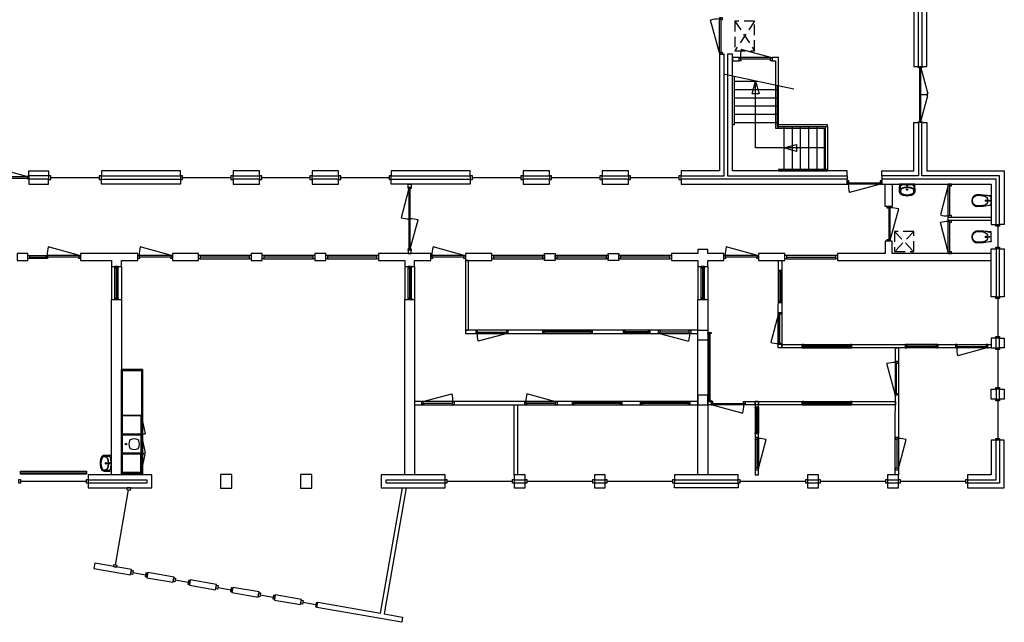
# Model space of a CAD drawing. Header units: millimetres. Extents: x 4976 to 83580, y -7076 to 41820.
# Tile 5 of 7: x 53691 to 83580, y -7076 to 11212. Entities that reach past the tile are written whole.
import ezdxf

# ---------------------------------------------------------------- set-up
doc = ezdxf.new("R2010")
doc.units = ezdxf.units.MM
doc.header["$LTSCALE"] = 100
doc.linetypes.add('HIDDEN2', pattern=[4.7625, 3.175, -1.5875])
for name, color, linetype in [('AL21----_BUITENWAND', 3, 'Continuous'), ('AL22----_BINNENWAND', 2, 'Continuous'), ('AL24----_TRAPPEN', 1, 'Continuous'), ('AL31----_BUITENKOZIJNEN', 1, 'Continuous'), ('AL32----_BINNENKOZIJNEN', 1, 'Continuous'), ('AL33----_KRUIPLUIKEN', 3, 'HIDDEN2'), ('AL51----_RADIATOREN', 8, 'Continuous'), ('AL73----_KEUKEN', 1, 'Continuous'), ('AL74----_SANITAIR', 7, 'Continuous')]:
    doc.layers.add(name, color=color, linetype=linetype)

# ---------------------------------------------------------------- blocks, each defined once
blk = doc.blocks.new('*U12')
at = {"layer": 'AL31----_BUITENKOZIJNEN'}
for points in [[(-2000, 50), (-1965, 50), (-1965, -50), (-2000, -50)], [(-1965, 21), (-1965, -21), (-35, -21), (-35, 21)], [(-35, 50), (0, 50), (0, -50), (-35, -50)]]:
    blk.add_lwpolyline(points, close=True, dxfattribs=at)
for points in [[(-1965, 21), (-1033, 270)], [(-1000, 21), (-1000, -21)], [(-35, 21), (-967, 270)]]:
    blk.add_lwpolyline(points, dxfattribs=at)
for centre, start, end in [((-1965, 21), 359.9993, 15), ((-35, 21), 165, 180.0007)]:
    blk.add_arc(centre, 965, start, end, dxfattribs=at)
blk = doc.blocks.new('*U14')
at = {"layer": 'AL31----_BUITENKOZIJNEN'}
for points in [[(-1100, -50), (-1065, -50), (-1065, -9), (-1050, -9), (-1050, 50), (-1100, 50)], [(-50, 50), (-50, -9), (-35, -9), (-35, -50), (0, -50), (0, 50)], [(-1065, -9), (-35, -9), (-35, -50), (-1065, -50)]]:
    blk.add_lwpolyline(points, close=True, dxfattribs=at)
blk.add_lwpolyline([(-35, -50), (-1030, -317)], dxfattribs=at)
blk.add_arc((-35, -50), 1030, 180.0011, 195, dxfattribs=at)
blk = doc.blocks.new('*U18')
at = {"layer": 'AL31----_BUITENKOZIJNEN'}
for points in [[(-1700, 50), (-1665, 50), (-1665, -50), (-1700, -50)], [(-1665, 21), (-1665, -21), (-35, -21), (-35, 21)], [(-35, 50), (0, 50), (0, -50), (-35, -50)]]:
    blk.add_lwpolyline(points, close=True, dxfattribs=at)
for points in [[(-1665, 21), (-878, 232)], [(-850, 21), (-850, -21)], [(-35, 21), (-822, 232)]]:
    blk.add_lwpolyline(points, dxfattribs=at)
for centre, start, end in [((-1665, 21), 359.9991, 15), ((-35, 21), 165, 180.0009)]:
    blk.add_arc(centre, 815, start, end, dxfattribs=at)
blk = doc.blocks.new('*U30')
at = {"layer": 'AL32----_BINNENKOZIJNEN'}
blk.add_lwpolyline([(-35, 50), (-982, 304)], dxfattribs=at)
for points in [[(-1050, 50), (-1015, 50), (-1015, 9), (-1000, 9), (-1000, -50), (-1050, -50)], [(-1015, 9), (-35, 9), (-35, 50), (-1015, 50)], [(-50, -50), (-50, 9), (-35, 9), (-35, 50), (0, 50), (0, -50)]]:
    blk.add_lwpolyline(points, close=True, dxfattribs=at)
blk.add_arc((-35, 50), 980, 165, 180.0038, dxfattribs=at)
blk = doc.blocks.new('*U55')
at = {"layer": 'AL32----_BINNENKOZIJNEN'}
for points in [[(-1000, -50), (-965, -50), (-965, -9), (-950, -9), (-950, 50), (-1000, 50)], [(-1000, 50), (-965, 50), (-965, 9), (-950, 9), (-950, -50), (-1000, -50)], [(-965, 9), (-35, 9), (-35, 50), (-965, 50)], [(-50, 50), (-50, -9), (-35, -9), (-35, -50), (0, -50), (0, 50)], [(-50, -50), (-50, 9), (-35, 9), (-35, 50), (0, 50), (0, -50)], [(-965, -9), (-35, -9), (-35, -50), (-965, -50)]]:
    blk.add_lwpolyline(points, close=True, dxfattribs=at)
blk = doc.blocks.new('*U29')
at = {"layer": 'AL32----_BINNENKOZIJNEN'}
for points in [[(-1050, -50), (-1015, -50), (-1015, -9), (-1000, -9), (-1000, 50), (-1050, 50)], [(-50, 50), (-50, -9), (-35, -9), (-35, -50), (0, -50), (0, 50)], [(-1015, -9), (-35, -9), (-35, -50), (-1015, -50)]]:
    blk.add_lwpolyline(points, close=True, dxfattribs=at)
blk.add_lwpolyline([(-35, -50), (-982, -304)], dxfattribs=at)
blk.add_arc((-35, -50), 980, 179.9962, 195, dxfattribs=at)
blk = doc.blocks.new('*U32')
at = {"layer": 'AL32----_BINNENKOZIJNEN'}
for points in [[(-1000, -50), (-965, -50), (-965, -9), (-950, -9), (-950, 50), (-1000, 50)], [(-50, 50), (-50, -9), (-35, -9), (-35, -50), (0, -50), (0, 50)], [(-965, -9), (-35, -9), (-35, -50), (-965, -50)]]:
    blk.add_lwpolyline(points, close=True, dxfattribs=at)
blk.add_lwpolyline([(-965, -50), (-67, -291)], dxfattribs=at)
blk.add_arc((-965, -50), 930, 345, 0, dxfattribs=at)
blk = doc.blocks.new('*U56')
at = {"layer": 'AL32----_BINNENKOZIJNEN'}
for points in [[(-1000, -50), (-965, -50), (-965, -9), (-950, -9), (-950, 50), (-1000, 50)], [(-50, 50), (-50, -9), (-35, -9), (-35, -50), (0, -50), (0, 50)], [(-965, -9), (-35, -9), (-35, -50), (-965, -50)]]:
    blk.add_lwpolyline(points, close=True, dxfattribs=at)
blk.add_lwpolyline([(-35, -50), (-933, -291)], dxfattribs=at)
blk.add_arc((-35, -50), 930, 180, 195, dxfattribs=at)
blk = doc.blocks.new('*U49')
at = {"layer": 'AL32----_BINNENKOZIJNEN'}
for points in [[(-1000, 50), (-965, 50), (-965, 9), (-950, 9), (-950, -50), (-1000, -50)], [(-965, 9), (-35, 9), (-35, 50), (-965, 50)], [(-50, -50), (-50, 9), (-35, 9), (-35, 50), (0, 50), (0, -50)]]:
    blk.add_lwpolyline(points, close=True, dxfattribs=at)
blk.add_lwpolyline([(-35, 50), (-933, 291)], dxfattribs=at)
blk.add_arc((-35, 50), 930, 165, 180, dxfattribs=at)
blk = doc.blocks.new('WT 04 A18')
at = {"color": 3}
for centre, radius, start, end in [((266, 164), 136, 44.6333, 93.716), ((257, 300), 1.091783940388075e-11, 92.5317, 90.2017)]:
    blk.add_arc(centre, radius, start, end, dxfattribs=at)
at = {"layer": 'AL74----_SANITAIR'}
for points in [[(257, 300, 0.030203), (0, 289), (0, -289, 0.030203), (257, -300, 0.217499), (363, -260, 0.107077), (423, -127, 0.043293), (438, -11), (438, 11, 0.043293), (423, 127, 0.107077), (363, 260, 0.217499)], [(72, 0, -1), (41, 0, -1)], [(233, 0, -1), (176, 0, -1)], [(227, 0, -1), (182, 0, -1)]]:
    blk.add_lwpolyline(points, format="xyb", close=True, dxfattribs=at)
for points in [[(119, 20), (120, 34), (121, 47), (122, 58), (123, 68), (124, 76), (125, 84), (126, 91), (127, 98), (128, 104), (129, 111), (130, 116), (131, 122), (132, 127), (133, 132), (134, 138), (136, 143), (137, 147), (139, 152), (140, 157), (142, 162), (143, 166), (145, 171), (146, 175), (148, 180), (150, 184), (152, 188), (154, 192), (156, 196), (158, 200), (160, 204), (163, 208), (166, 211), (169, 215), (172, 218), (175, 221), (178, 224), (181, 227), (185, 230), (188, 233), (192, 235), (195, 238), (199, 240), (203, 242), (206, 245), (211, 247), (215, 248), (220, 250), (225, 252), (230, 254), (236, 256), (243, 257), (251, 259), (259, 260), (269, 261), (279, 263), (277, 263), (272, 264), (267, 264), (261, 265), (255, 265), (249, 266), (242, 266), (235, 267), (227, 267), (219, 267), (211, 267), (203, 267), (195, 267), (187, 268), (180, 267), (172, 267), (164, 267), (157, 267), (150, 267), (143, 267), (137, 267), (130, 266), (125, 266), (119, 266), (115, 266), (110, 265), (106, 265), (102, 265), (98, 264), (94, 263), (91, 263), (88, 262), (84, 261), (81, 260), (79, 258), (76, 257), (73, 255), (70, 254), (67, 252), (65, 250), (62, 248), (59, 245), (57, 243), (54, 240), (52, 238), (49, 235), (47, 232), (44, 228), (42, 225), (40, 221), (38, 217), (36, 213), (35, 209), (33, 204), (31, 200), (30, 195), (29, 190), (28, 184), (27, 179), (26, 172), (25, 166), (24, 159), (23, 151), (22, 143), (22, 135), (21, 126), (21, 117), (20, 108), (20, 98), (20, 88), (20, 78), (20, 68), (19, 58), (19, 48), (19, 39), (19, 31), (19, 23), (19, 17), (19, 12), (19, 9), (19, 6), (19, 2), (19, -1), (19, -12), (19, -24), (20, -37), (20, -50), (20, -64), (20, -77), (21, -89), (21, -101), (22, -112), (22, -122), (23, -131), (23, -140), (24, -148), (25, -155), (26, -162), (27, -169), (28, -175), (29, -181), (30, -186), (31, -191), (33, -196), (34, -201), (36, -205), (38, -209), (40, -213), (42, -217), (44, -221), (46, -224), (48, -228), (51, -231), (53, -234), (56, -237), (58, -239), (61, -242), (64, -244), (66, -246), (69, -248), (72, -250), (75, -251), (77, -253), (80, -254), (83, -256), (86, -257), (89, -258), (92, -259), (96, -259), (99, -260), (103, -260), (107, -261), (112, -261), (116, -262), (121, -262), (126, -262), (132, -262), (138, -262), (145, -262), (151, -263), (158, -263), (166, -263), (173, -263), (181, -263), (189, -263), (197, -263), (205, -263), (213, -262), (221, -262), (229, -262), (236, -262), (243, -261), (250, -261), (257, -260), (263, -260), (268, -259), (273, -258), (278, -258), (281, -257), (271, -256), (261, -255), (252, -254), (244, -252), (238, -251), (232, -249), (226, -247), (221, -245), (216, -244), (212, -242), (208, -240), (204, -238), (200, -235), (197, -233), (193, -231), (190, -228), (186, -226), (183, -223), (179, -220), (176, -217), (173, -214), (170, -210), (167, -207), (164, -203), (162, -200), (159, -196), (157, -192), (155, -188), (153, -184), (151, -179), (149, -175), (147, -171), (146, -166), (144, -162), (143, -157), (141, -153), (139, -148), (138, -143), (137, -138), (135, -133), (134, -128), (133, -123), (132, -118), (131, -112), (129, -106), (128, -100), (127, -94), (126, -87), (125, -80), (124, -72), (123, -63), (122, -54), (121, -43), (120, -30), (119, -16), (118, 2)], [(401, -31), (402, -25), (402, -19), (402, -12), (402, -5), (402, 3), (402, 11), (402, 18), (402, 25), (401, 31), (401, 37), (401, 44), (400, 50), (399, 56), (399, 61), (398, 67), (397, 73), (396, 79), (394, 85), (393, 91), (392, 96), (391, 102), (389, 108), (388, 113), (387, 119), (386, 125), (384, 130), (383, 136), (381, 141), (380, 146), (378, 152), (376, 157), (374, 162), (372, 168), (370, 173), (368, 178), (365, 183), (363, 188), (361, 194), (358, 199), (356, 204), (353, 208), (350, 213), (347, 218), (344, 222), (341, 226), (338, 230), (335, 234), (332, 237), (329, 240), (326, 243), (323, 245), (319, 248), (316, 250), (313, 252), (310, 253), (307, 255), (304, 256), (300, 258), (297, 259), (293, 260), (290, 261), (286, 261), (281, 262), (279, 263), (269, 261), (259, 260), (251, 259), (243, 257), (236, 256), (230, 254), (225, 252), (220, 250), (215, 248), (211, 247), (206, 245), (203, 242), (199, 240), (195, 238), (192, 235), (188, 233), (185, 230), (181, 227), (178, 224), (175, 221), (172, 218), (169, 215), (166, 211), (163, 208), (160, 204), (158, 200), (156, 196), (154, 192), (152, 188), (150, 184), (148, 180), (146, 175), (145, 171), (143, 166), (142, 162), (140, 157), (139, 152), (137, 147), (136, 143), (134, 138), (133, 132), (132, 127), (131, 122), (130, 116), (129, 111), (128, 104), (127, 98), (126, 91), (125, 84), (124, 76), (123, 68), (122, 58), (121, 47), (120, 34), (119, 20), (118, 2), (119, -16), (120, -30), (121, -43), (122, -54), (123, -63), (124, -72), (125, -80), (126, -87), (127, -94), (128, -100), (129, -106), (131, -112), (132, -118), (133, -123), (134, -128), (135, -133), (137, -138), (138, -143), (139, -148), (141, -153), (143, -157), (144, -162), (146, -166), (147, -171), (149, -175), (151, -179), (153, -184), (155, -188), (157, -192), (159, -196), (162, -200), (164, -203), (167, -207), (170, -210), (173, -214), (176, -217), (179, -220), (183, -223), (186, -226), (190, -228), (193, -231), (197, -233), (200, -235), (204, -238), (208, -240), (212, -242), (216, -244), (221, -245), (226, -247), (232, -249), (238, -251), (244, -252), (252, -254), (261, -255), (271, -256), (281, -257), (283, -257), (287, -256), (291, -255), (295, -254), (299, -253), (302, -252), (305, -251), (308, -250), (312, -248), (315, -246), (318, -244), (321, -242), (324, -240), (327, -237), (330, -234), (334, -231), (337, -228), (340, -224), (343, -221), (346, -216), (349, -212), (351, -208), (354, -203), (357, -198), (359, -193), (362, -188), (364, -183), (367, -178), (369, -172), (371, -167), (373, -162), (375, -157), (377, -151), (379, -146), (380, -141), (382, -135), (384, -130), (385, -124), (386, -119), (388, -113), (389, -108), (390, -102), (391, -96), (393, -91), (394, -85), (395, -79), (396, -73), (397, -67), (398, -61), (399, -55), (400, -50), (400, -44), (401, -38)]]:
    blk.add_lwpolyline(points, close=True, dxfattribs=at)
blk = doc.blocks.new('WC 17 A18')
at = {"layer": 'AL74----_SANITAIR'}
for points in [[(407, 182), (232, 169), (0, 125), (0, -125), (232, -169), (408, -182, 0.999913)], [(62, 0, -1), (37, 0, -1)], [(250, 150), (407, 162, -1), (407, -162), (250, -150, -1)], [(175, 0, -1), (125, 0, -1)]]:
    blk.add_lwpolyline(points, format="xyb", close=True, dxfattribs=at)
for points in [[(0, 125), (0, 150), (232, 169)], [(0, -125), (0, -150), (232, -169)]]:
    blk.add_lwpolyline(points, dxfattribs=at)
blk = doc.blocks.new('*U76')
at = {"layer": 'AL32----_BINNENKOZIJNEN'}
for points in [[(-980, 50), (-945, 50), (-945, 9), (-930, 9), (-930, -50), (-980, -50)], [(-945, 9), (-35, 9), (-35, 50), (-945, 50)], [(-50, -50), (-50, 9), (-35, 9), (-35, 50), (0, 50), (0, -50)]]:
    blk.add_lwpolyline(points, close=True, dxfattribs=at)
blk.add_lwpolyline([(-35, 50), (-914, 286)], dxfattribs=at)
blk.add_arc((-35, 50), 910, 165, 180, dxfattribs=at)
blk = doc.blocks.new('*U77')
at = {"layer": 'AL32----_BINNENKOZIJNEN'}
for points in [[(-980, 50), (-945, 50), (-945, 9), (-930, 9), (-930, -50), (-980, -50)], [(-945, 9), (-35, 9), (-35, 50), (-945, 50)], [(-50, -50), (-50, 9), (-35, 9), (-35, 50), (0, 50), (0, -50)]]:
    blk.add_lwpolyline(points, close=True, dxfattribs=at)
blk.add_lwpolyline([(-945, 50), (-66, 286)], dxfattribs=at)
blk.add_arc((-945, 50), 910, 0, 15, dxfattribs=at)
blk = doc.blocks.new('*U78')
at = {"layer": 'AL32----_BINNENKOZIJNEN'}
for points in [[(-980, -50), (-945, -50), (-945, -9), (-930, -9), (-930, 50), (-980, 50)], [(-50, 50), (-50, -9), (-35, -9), (-35, -50), (0, -50), (0, 50)], [(-945, -9), (-35, -9), (-35, -50), (-945, -50)]]:
    blk.add_lwpolyline(points, close=True, dxfattribs=at)
blk.add_lwpolyline([(-35, -50), (-914, -285)], dxfattribs=at)
blk.add_arc((-35, -50), 910, 180, 195, dxfattribs=at)
blk = doc.blocks.new('*U96')
at = {"layer": 'AL32----_BINNENKOZIJNEN'}
blk.add_line((-995, -50), (-69, -298), dxfattribs=at)
for points in [[(-1030, 50), (-1030, -50), (-995, -50), (-995, -9), (-980, -9), (-980, 50)], [(0, 50), (0, -50), (-35, -50), (-35, -9), (-50, -9), (-50, 50)], [(-995, -9), (-35, -9), (-35, -50), (-995, -50)]]:
    blk.add_lwpolyline(points, close=True, dxfattribs=at)
blk.add_arc((-965, -50), 930, 344.5216, 0, dxfattribs=at)
blk = doc.blocks.new('*U95')
at = {"layer": 'AL32----_BINNENKOZIJNEN'}
blk.add_line((-995, 50), (-69, 298), dxfattribs=at)
for points in [[(-1030, -50), (-1030, 50), (-995, 50), (-995, 9), (-980, 9), (-980, -50)], [(-995, 9), (-35, 9), (-35, 50), (-995, 50)], [(0, -50), (0, 50), (-35, 50), (-35, 9), (-50, 9), (-50, -50)]]:
    blk.add_lwpolyline(points, close=True, dxfattribs=at)
blk.add_arc((-965, 50), 930, 0, 15.4784, dxfattribs=at)
blk = doc.blocks.new('*U75')
at = {"layer": 'AL32----_BINNENKOZIJNEN'}
for points in [[(-980, -50), (-945, -50), (-945, -9), (-930, -9), (-930, 50), (-980, 50)], [(-50, 50), (-50, -9), (-35, -9), (-35, -50), (0, -50), (0, 50)], [(-945, -9), (-35, -9), (-35, -50), (-945, -50)]]:
    blk.add_lwpolyline(points, close=True, dxfattribs=at)
blk.add_lwpolyline([(-945, -50), (-66, -285)], dxfattribs=at)
blk.add_arc((-945, -50), 910, 345, 0, dxfattribs=at)
blk = doc.blocks.new('*U79')
at = {"layer": 'AL32----_BINNENKOZIJNEN'}
for points in [[(-980, -50), (-945, -50), (-945, -9), (-930, -9), (-930, 50), (-980, 50)], [(-980, 50), (-945, 50), (-945, 9), (-930, 9), (-930, -50), (-980, -50)], [(-945, 9), (-35, 9), (-35, 50), (-945, 50)], [(-50, 50), (-50, -9), (-35, -9), (-35, -50), (0, -50), (0, 50)], [(-50, -50), (-50, 9), (-35, 9), (-35, 50), (0, 50), (0, -50)], [(-945, -9), (-35, -9), (-35, -50), (-945, -50)]]:
    blk.add_lwpolyline(points, close=True, dxfattribs=at)
blk = doc.blocks.new('*U81')
at = {"layer": 'AL32----_BINNENKOZIJNEN'}
for points in [[(-1500, -50), (-1465, -50), (-1465, -9), (-1450, -9), (-1450, 50), (-1500, 50)], [(-1500, 50), (-1465, 50), (-1465, 9), (-1450, 9), (-1450, -50), (-1500, -50)], [(-1465, 9), (-35, 9), (-35, 50), (-1465, 50)], [(-50, 50), (-50, -9), (-35, -9), (-35, -50), (0, -50), (0, 50)], [(-50, -50), (-50, 9), (-35, 9), (-35, 50), (0, 50), (0, -50)], [(-1465, -9), (-35, -9), (-35, -50), (-1465, -50)]]:
    blk.add_lwpolyline(points, close=True, dxfattribs=at)
blk = doc.blocks.new('*U90')
at = {"layer": 'AL32----_BINNENKOZIJNEN'}
for points in [[(-800, -50), (-765, -50), (-765, -9), (-750, -9), (-750, 50), (-800, 50)], [(-800, 50), (-765, 50), (-765, 9), (-750, 9), (-750, -50), (-800, -50)], [(-765, 9), (-35, 9), (-35, 50), (-765, 50)], [(-50, 50), (-50, -9), (-35, -9), (-35, -50), (0, -50), (0, 50)], [(-50, -50), (-50, 9), (-35, 9), (-35, 50), (0, 50), (0, -50)], [(-765, -9), (-35, -9), (-35, -50), (-765, -50)]]:
    blk.add_lwpolyline(points, close=True, dxfattribs=at)
blk = doc.blocks.new('*U91')
at = {"layer": 'AL32----_BINNENKOZIJNEN'}
for points in [[(-2100, 50), (-2065, 50), (-2065, -50), (-2100, -50)], [(-2065, 21), (-2065, -21), (-35, -21), (-35, 21)], [(-35, 50), (0, 50), (0, -50), (-35, -50)]]:
    blk.add_lwpolyline(points, close=True, dxfattribs=at)
blk.add_lwpolyline([(-1050, 21), (-1050, -21)], dxfattribs=at)
blk = doc.blocks.new('33_kruipluik_600x900')
at = {"layer": 'AL33----_KRUIPLUIKEN'}
for p, q in [((300, 450), (-300, -450)), ((-300, 450), (300, -450))]:
    blk.add_line(p, q, dxfattribs=at)
blk.add_lwpolyline([(-300, 450), (-300, -450), (300, -450), (300, 450)], close=True, dxfattribs=at)
blk = doc.blocks.new('33_kruipluik_580x610')
at = {"layer": 'AL33----_KRUIPLUIKEN'}
for p, q in [((290, 305), (-290, -305)), ((-290, 305), (290, -305))]:
    blk.add_line(p, q, dxfattribs=at)
blk.add_lwpolyline([(-290, 305), (-290, -305), (290, -305), (290, 305)], close=True, dxfattribs=at)

msp = doc.modelspace()

# ---------------------------------------------------------------- linework, layer by layer
at = {"layer": 'AL21----_BUITENWAND'}
for points in [[(83580, 13420), (83430, 13420), (83430, 11670), (81080, 11670), (81080, 9788), (81230, 9788), (81230, 11520), (83580, 11520)], [(79580, 11670), (79580, 11520), (80830, 11520), (80830, 9788), (80980, 9788), (80980, 11670)], [(73770, 6620), (73770, 6470), (75080, 6470), (75080, 10170), (74930, 10170), (74930, 6620)], [(75330, 10170), (75180, 10170), (75180, 6470), (78810, 6470), (78810, 6620), (75330, 6620)], [(80830, 8088), (80980, 8088), (80980, 6470), (79860, 6470), (79860, 6620), (80830, 6620)], [(81080, 8088), (81230, 8088), (81230, 6620), (83580, 6620), (83580, 5000), (83430, 5000), (83430, 6470), (81080, 6470)], [(53970, 6620), (54570, 6620), (54570, 6470), (53970, 6470)], [(56170, 6620), (56170, 6470), (58570, 6470), (58570, 6620)], [(60170, 6620), (60170, 6470), (60970, 6470), (60970, 6620)], [(62570, 6620), (62570, 6470), (63370, 6470), (63370, 6620)], [(64970, 6620), (64970, 6470), (67370, 6470), (67370, 6620)], [(68970, 6620), (68970, 6470), (69770, 6470), (69770, 6620)], [(71370, 6620), (71370, 6470), (72170, 6470), (72170, 6620)], [(53970, 6370), (53970, 6220), (54570, 6220), (54570, 6370)], [(58570, 6370), (58570, 6220), (56170, 6220), (56170, 6370)], [(60170, 6370), (60170, 6220), (60970, 6220), (60970, 6370)], [(62570, 6370), (62570, 6220), (63370, 6220), (63370, 6370)], [(67370, 6370), (67370, 6220), (64970, 6220), (64970, 6370)], [(68970, 6370), (68970, 6220), (69770, 6220), (69770, 6370)], [(71370, 6370), (71370, 6220), (72170, 6220), (72170, 6370)], [(73770, 6370), (73770, 6220), (78810, 6220), (78810, 6370)], [(79860, 6370), (79860, 6220), (83180, 6220), (83180, 5000), (83330, 5000), (83330, 6370)], [(83180, 4258), (83330, 4258), (83330, 2800), (83180, 2800)], [(83430, 4258), (83580, 4258), (83580, 2800), (83430, 2800)], [(83330, 1550), (83180, 1550), (83180, 1250), (83330, 1250)], [(83430, 1550), (83580, 1550), (83580, 1250), (83430, 1250)], [(83180, 0), (83330, 0), (83330, -300), (83180, -300)], [(83430, 0), (83580, 0), (83580, -300), (83430, -300)], [(83330, -1550), (83180, -1550), (83180, -2600), (82467, -2600), (82467, -2750), (83330, -2750)], [(83580, -1550), (83430, -1550), (83430, -2850), (82467, -2850), (82467, -3000), (83580, -3000)], [(55767, -2600), (55767, -2750), (57553, -2750), (57553, -2850), (55767, -2850), (55767, -3000), (57703, -3000), (57703, -2600)], [(64665, -2600), (64667, -3000), (66605, -3000), (66605, -2850), (64816, -2850), (64816, -2750), (66605, -2750), (66605, -2600)], [(68705, -2600), (68705, -2750), (69037, -2750), (69037, -2600)], [(71137, -2600), (71137, -2750), (71467, -2750), (71467, -2600)], [(73567, -2600), (73567, -2750), (75505, -2750), (75505, -2600)], [(77607, -2600), (77607, -2750), (77937, -2750), (77937, -2600)], [(80037, -2600), (80037, -2750), (80367, -2750), (80367, -2600)], [(68705, -2850), (68705, -3000), (69037, -3000), (69037, -2850)], [(71137, -2850), (71137, -3000), (71467, -3000), (71467, -2850)], [(73567, -3000), (73567, -2850), (75505, -2850), (75505, -3000)], [(77607, -2850), (77607, -3000), (77937, -3000), (77937, -2850)], [(80037, -2850), (80037, -3000), (80367, -3000), (80367, -2850)], [(65309, -3000), (65425, -3000), (64757, -6820), (65316, -6918), (65288, -7076), (62712, -6625), (62740, -6467), (64644, -6800)], [(55973, -5282), (55945, -5441), (57058, -5636), (57086, -5477)], [(57578, -5563), (57551, -5722), (58348, -5862), (58376, -5703)], [(58869, -5789), (58841, -5948), (59639, -6088), (59667, -5929)], [(60159, -6015), (60131, -6174), (60929, -6313), (60957, -6155)], [(61450, -6241), (61422, -6400), (62220, -6539), (62247, -6381)]]:
    msp.add_lwpolyline(points, close=True, dxfattribs=at)
for points in [[(78810, 6470), (78810, 6370)], [(79860, 6470), (79860, 6370)]]:
    msp.add_lwpolyline(points, dxfattribs=at)
at = {"layer": 'AL22----_BINNENWAND'}
for p, q in [((74580, 4240), (74280, 4240)), ((74280, 4240), (74280, 4120)), ((74580, 4120), (74580, 4240)), ((73480, 4120), (73480, 3900)), ((74280, 4120), (73480, 4120)), ((73480, 3900), (74280, 3900)), ((74280, 3900), (74280, 3725)), ((75070, 4120), (74580, 4120)), ((74580, 3725), (74580, 3900)), ((74580, 3900), (75070, 3900)), ((75070, 3900), (75070, 4120)), ((74280, 3725), (74580, 3725))]:
    msp.add_line(p, q, dxfattribs=at)
for points in [[(75330, 10066), (75330, 9966), (75530, 9966), (75530, 10066)], [(76730, 10066), (76530, 10066), (76530, 9966), (76630, 9966), (76630, 7920), (76730, 7920)], [(79960, 6220), (80180, 6220), (80180, 5540), (79960, 5540)], [(83180, 5220), (83180, 5120), (81880, 5120), (81880, 5220)], [(83180, 3900), (83180, 4120), (80180, 4120), (80180, 4490), (79960, 4490), (79960, 4120), (78520, 4120), (78520, 3900)], [(73480, 4120), (73480, 3900), (74280, 3900), (74280, 3725), (74580, 3725), (74580, 3900), (75070, 3900), (75070, 4120), (74580, 4120), (74580, 4240), (74280, 4240), (74280, 4120)], [(53610, 4120), (53610, 3900), (53940, 3900), (53940, 4120)], [(55540, 4120), (55540, 3900), (56480, 3900), (56480, 3725), (56780, 3725), (56780, 3900), (57280, 3900), (57280, 4120)], [(58330, 4120), (58330, 3900), (59120, 3900), (59120, 4120)], [(60720, 4120), (60720, 3900), (61050, 3900), (61050, 4120)], [(62650, 4120), (62650, 3900), (62980, 3900), (62980, 4120)], [(64580, 4120), (64580, 3900), (65380, 3900), (65380, 3725), (65680, 3725), (65680, 3900), (66170, 3900), (66170, 4120)], [(67220, 4120), (67220, 3900), (68020, 3900), (68020, 4120)], [(67220, 3900), (67220, 1790), (67320, 1790), (67320, 3900)], [(69620, 4120), (69950, 4120), (69950, 3900), (69620, 3900)], [(71550, 4120), (71880, 4120), (71880, 3900), (71550, 3900)], [(76120, 4120), (76120, 3900), (76920, 3900), (76920, 4120)], [(76824, 3900), (76824, 1250), (76719, 1250), (76728, 3900)], [(56480, 2725), (56780, 2725), (56780, -2600), (56480, -2600)], [(65380, 2725), (65680, 2725), (65680, -2600), (65380, -2600)], [(74280, 2725), (74580, 2725), (74580, -2600), (74280, -2600)], [(74280, 1690), (74280, 1790), (67620, 1790), (67220, 1790), (67220, 1690)], [(74280, 1790), (74580, 1790), (74580, 1490), (74280, 1490)], [(78541, 1350), (83180, 1350), (83180, 1250), (76824, 1250), (76824, 1350)], [(80367, 1250), (80367, -2600), (80267, -2600), (80275, 1250)], [(74280, -480), (74580, -480), (74580, -180), (74280, -180)], [(74280, -480), (74280, -380), (67620, -380), (65680, -380), (65680, -480)], [(68804, -1545), (68805, -2600), (68705, -2600), (68705, -480), (68805, -480)], [(76117, -480), (76117, -380), (80275, -380), (80275, -480)]]:
    msp.add_lwpolyline(points, close=True, dxfattribs=at)
for points in [[(56480, 3725), (56480, 2725)], [(56780, 3725), (56780, 2725)], [(65380, 3725), (65380, 2725)], [(65680, 3725), (65680, 2725)], [(74280, 3725), (74280, 2725)], [(74580, 3725), (74580, 2725)], [(59783, -2595), (59783, -3005), (60133, -3005), (60133, -2595), (59783, -2595)], [(62213, -2595), (62213, -3005), (62563, -3005), (62563, -2595), (62213, -2595)]]:
    msp.add_lwpolyline(points, dxfattribs=at)
at = {"layer": 'AL22----_BINNENWAND', "lineweight": -3}
for points in [[(74587, -380), (74680, -380), (74680, -480), (74587, -480)], [(75710, -380), (76117, -380), (76117, -480), (75710, -480)], [(75710, -480), (75710, -380)], [(76117, -479), (76017, -478), (76017, -378), (76117, -379)], [(76117, -479), (76117, -379)]]:
    msp.add_lwpolyline(points, dxfattribs=at)
msp.add_lwpolyline([(76117, -380), (76017, -380), (76017, -2600), (76117, -2600)], close=True, dxfattribs=at)
at = {"layer": 'AL24----_TRAPPEN'}
for points in [[(75093, 9562), (77190, 9110)], [(75380, 9500), (75380, 8020), (75330, 8020), (75330, 9510)], [(75380, 9345), (76100, 9345)], [(76888, 7320), (76030, 7320), (76030, 9345), (76134, 8959), (75926, 8959), (76030, 9345)], [(75380, 9095), (76680, 9095)], [(76680, 9220), (76680, 7970), (78213, 7970), (78213, 8020), (76730, 8020), (76730, 9209)], [(75380, 8845), (76680, 8845)], [(75380, 8595), (76680, 8595)], [(75380, 8345), (76680, 8345)], [(75380, 8095), (76680, 8095)], [(76730, 7920), (78113, 7921), (78114, 6670)], [(76888, 7970), (76888, 6670)], [(77138, 7970), (77138, 6670)], [(77388, 7970), (77388, 6670)], [(77638, 7970), (77638, 6670)], [(77888, 7970), (77888, 6670)], [(78138, 7970), (78138, 6670)], [(78213, 7970), (78214, 6620)], [(78138, 7320), (76888, 7320), (77274, 7424), (77274, 7216), (76888, 7320)]]:
    msp.add_lwpolyline(points, dxfattribs=at)
msp.add_lwpolyline([(76730, 6670), (76730, 6620), (78213, 6620), (78213, 6670)], close=True, dxfattribs=at)
at = {"layer": 'AL31----_BUITENKOZIJNEN'}
for points in [[(54570, 6477), (54570, 6363), (54637, 6363), (54637, 6477)], [(56103, 6477), (56103, 6363), (56170, 6363), (56170, 6477)], [(58570, 6477), (58570, 6363), (58637, 6363), (58637, 6477)], [(60103, 6477), (60103, 6363), (60170, 6363), (60170, 6477)], [(60970, 6477), (60970, 6363), (61037, 6363), (61037, 6477)], [(62503, 6477), (62503, 6363), (62570, 6363), (62570, 6477)], [(63370, 6477), (63370, 6363), (63437, 6363), (63437, 6477)], [(64903, 6477), (64903, 6363), (64970, 6363), (64970, 6477)], [(67370, 6477), (67370, 6363), (67437, 6363), (67437, 6477)], [(68903, 6477), (68903, 6363), (68970, 6363), (68970, 6477)], [(69770, 6477), (69770, 6363), (69837, 6363), (69837, 6477)], [(71303, 6477), (71303, 6363), (71370, 6363), (71370, 6477)], [(72170, 6477), (72170, 6363), (72237, 6363), (72237, 6477)], [(73703, 6477), (73703, 6363), (73770, 6363), (73770, 6477)], [(83323, 5000), (83437, 5000), (83437, 4950), (83323, 4950)], [(83323, 4308), (83437, 4308), (83437, 4258), (83323, 4258)], [(83323, 2800), (83437, 2800), (83437, 2750), (83323, 2750)], [(83323, 1600), (83437, 1600), (83437, 1550), (83323, 1550)], [(83323, 1250), (83437, 1250), (83437, 1200), (83323, 1200)], [(83323, 50), (83437, 50), (83437, 0), (83323, 0)], [(83323, -300), (83437, -300), (83437, -350), (83323, -350)], [(83323, -1500), (83437, -1500), (83437, -1550), (83323, -1550)], [(53667, -2743), (53717, -2743), (53717, -2857), (53667, -2857)], [(55717, -2743), (55767, -2743), (55767, -2857), (55717, -2857)], [(66605, -2743), (66655, -2743), (66655, -2857), (66605, -2857)], [(68655, -2743), (68705, -2743), (68705, -2857), (68655, -2857)], [(69037, -2743), (69087, -2743), (69087, -2857), (69037, -2857)], [(71087, -2743), (71137, -2743), (71137, -2857), (71087, -2857)], [(71467, -2743), (71517, -2743), (71517, -2857), (71467, -2857)], [(73517, -2743), (73567, -2743), (73567, -2857), (73517, -2857)], [(75505, -2743), (75555, -2743), (75555, -2857), (75505, -2857)], [(77555, -2743), (77605, -2743), (77605, -2857), (77555, -2857)], [(77937, -2743), (77987, -2743), (77987, -2857), (77937, -2857)], [(79987, -2743), (80037, -2743), (80037, -2857), (79987, -2857)], [(80367, -2743), (80417, -2743), (80417, -2857), (80367, -2857)], [(82417, -2743), (82467, -2743), (82467, -2857), (82417, -2857)], [(56949, -3000), (56940, -3049), (57052, -3069), (57064, -3000)], [(56541, -5331), (56532, -5380), (56644, -5400), (56653, -5351)], [(57082, -5500), (57131, -5509), (57111, -5621), (57062, -5613)], [(57574, -5587), (57525, -5578), (57505, -5690), (57555, -5699)], [(58372, -5726), (58421, -5735), (58402, -5847), (58353, -5839)], [(58865, -5812), (58815, -5804), (58796, -5916), (58845, -5925)], [(59663, -5952), (59712, -5961), (59692, -6073), (59643, -6064)], [(60155, -6038), (60106, -6030), (60086, -6142), (60135, -6151)], [(60953, -6178), (61002, -6186), (60983, -6299), (60933, -6290)], [(61445, -6264), (61396, -6255), (61377, -6368), (61426, -6376)], [(62243, -6404), (62293, -6412), (62273, -6525), (62224, -6516)], [(62736, -6490), (62687, -6481), (62667, -6594), (62716, -6602)]]:
    msp.add_lwpolyline(points, close=True, dxfattribs=at)
for points in [[(54637, 6420), (56103, 6420)], [(58637, 6420), (60103, 6420)], [(61037, 6420), (62503, 6420)], [(63437, 6420), (64903, 6420)], [(67437, 6420), (68903, 6420)], [(69837, 6420), (71303, 6420)], [(72237, 6420), (73703, 6420)], [(83380, 4950), (83380, 4308)], [(83380, 2750), (83380, 1600)], [(83380, 1200), (83380, 50)], [(83380, -350), (83380, -1500)], [(55717, -2800), (53717, -2800)], [(68655, -2800), (66655, -2800)], [(71087, -2800), (69087, -2800)], [(73517, -2800), (71517, -2800)], [(77555, -2800), (75555, -2800)], [(79987, -2800), (77987, -2800)], [(82417, -2800), (80417, -2800)], [(56597, -5341), (56996, -3059)], [(57121, -5565), (57515, -5634)], [(58412, -5791), (58806, -5860)], [(59702, -6017), (60096, -6086)], [(60992, -6243), (61386, -6312)], [(62283, -6468), (62677, -6537)]]:
    msp.add_lwpolyline(points, dxfattribs=at)
at = {"layer": 'AL32----_BINNENKOZIJNEN'}
for points in [[(65508, 6085), (65271, 5201)], [(65549, 5170), (65508, 5170)], [(65547, 4255), (65786, 5138)], [(53990, 4060), (54490, 4060), (54490, 3960), (53990, 3960)], [(53990, 4010), (54490, 4010)], [(59170, 4067), (60670, 4067)], [(60670, 4010), (59170, 4010)], [(59170, 3953), (60670, 3953)], [(61100, 4067), (62600, 4067)], [(62600, 4010), (61100, 4010)], [(61100, 3953), (62600, 3953)], [(63030, 4067), (64530, 4067)], [(64530, 4010), (63030, 4010)], [(63030, 3953), (64530, 3953)], [(68070, 4067), (69570, 4067)], [(69570, 4010), (68070, 4010)], [(68070, 3953), (69570, 3953)], [(70000, 4067), (71500, 4067)], [(71500, 4010), (70000, 4010)], [(70000, 3953), (71500, 3953)], [(71930, 4067), (73430, 4067)], [(73430, 4010), (71930, 4010)], [(71930, 3953), (73430, 3953)], [(76965, 4067), (78465, 4067)], [(76965, 4010), (78465, 4010)], [(76965, 3953), (78465, 3953)]]:
    msp.add_lwpolyline(points, dxfattribs=at)
for points in [[(65479, 6220), (65579, 6220), (65579, 6120), (65479, 6120)], [(65579, 6120), (65579, 6085), (65479, 6085), (65479, 6120)], [(65549, 6085), (65508, 6085), (65508, 4255), (65547, 4255)], [(65579, 4255), (65579, 4220), (65479, 4220), (65479, 4255)], [(65479, 4220), (65479, 4120), (65579, 4120), (65579, 4220)], [(53940, 4060), (53990, 4060), (53990, 3960), (53940, 3960)], [(59120, 4067), (59170, 4067), (59170, 3953), (59120, 3953)], [(60670, 4067), (60720, 4067), (60720, 3953), (60670, 3953)], [(61050, 4067), (61100, 4067), (61100, 3953), (61050, 3953)], [(62600, 4067), (62650, 4067), (62650, 3953), (62600, 3953)], [(62980, 4067), (63030, 4067), (63030, 3953), (62980, 3953)], [(64530, 4067), (64580, 4067), (64580, 3953), (64530, 3953)], [(68020, 4067), (68070, 4067), (68070, 3953), (68020, 3953)], [(69570, 4067), (69620, 4067), (69620, 3953), (69570, 3953)], [(69950, 4067), (70000, 4067), (70000, 3953), (69950, 3953)], [(71500, 4067), (71550, 4067), (71550, 3953), (71500, 3953)], [(71880, 4067), (71930, 4067), (71930, 3953), (71880, 3953)], [(73430, 4067), (73480, 4067), (73480, 3953), (73430, 3953)], [(76915, 4067), (76965, 4067), (76965, 3953), (76915, 3953)], [(78465, 4067), (78515, 4067), (78515, 3953), (78465, 3953)]]:
    msp.add_lwpolyline(points, close=True, dxfattribs=at)
for centre, start, end in [((65508, 6085), 255.0001, 270.0004), ((65547, 4255), 74.8705, 89.8707)]:
    msp.add_arc(centre, 915, start, end, dxfattribs=at)
at = {"layer": 'AL51----_RADIATOREN'}
msp.add_lwpolyline([(55717, -2485), (55717, -2585), (53716, -2585), (53716, -2485)], close=True, dxfattribs=at)
msp.add_lwpolyline([(53716, -2535), (55717, -2535)], dxfattribs=at)
at = {"layer": 'AL73----_KEUKEN'}
for p, q in [((56810, -2550), (56810, 550)), ((56830, 570), (57370, 570)), ((57390, 550), (57390, -2550)), ((57370, -2570), (56830, -2570))]:
    msp.add_line(p, q, dxfattribs=at)
for points in [[(56780, 600), (57420, 600), (57420, -2600), (56780, -2600)], [(56780, -788), (57380, -788), (57380, -808), (56780, -808)], [(56780, -808), (56780, -1368), (56790, -1368), (56790, -808)], [(57370, -808), (57370, -1368), (57380, -1368), (57380, -808)], [(56780, -1368), (57380, -1368), (57380, -1388), (56780, -1388)], [(56780, -1388), (57380, -1388), (57380, -1368), (56780, -1368)], [(56780, -1368), (57380, -1368), (57380, -1388), (56780, -1388)], [(56780, -1388), (56780, -1948), (56790, -1948), (56790, -1388)], [(57370, -1388), (57370, -1948), (57380, -1948), (57380, -1388)], [(56780, -1968), (57380, -1968), (57380, -1948), (56780, -1948)], [(56780, -1948), (57380, -1948), (57380, -1968), (56780, -1968)], [(56780, -2528), (56780, -1968), (56790, -1968), (56790, -2528)], [(57370, -2528), (57370, -1968), (57380, -1968), (57380, -2528)], [(56780, -2548), (57380, -2548), (57380, -2528), (56780, -2528)]]:
    msp.add_lwpolyline(points, close=True, dxfattribs=at)
for points in [[(57420, -2600), (57420, 600), (56780, 600)], [(57380, -788), (57499, -1352)], [(57380, -1368), (57499, -1932)], [(57380, -2548), (57499, -1983)]]:
    msp.add_lwpolyline(points, dxfattribs=at)
for points in [[(56900, -1668, -1), (56940, -1668, -1)], [(57301, -1544, 0.174996), (57291, -1534, 0.22305), (57044, -1534, 0.174996), (57034, -1544, 0.22305), (57034, -1791, 0.174996), (57044, -1801, 0.22305), (57291, -1801, 0.174996), (57301, -1791, 0.22305)]]:
    msp.add_lwpolyline(points, format="xyb", close=True, dxfattribs=at)
for centre, radius, start, end in [((56830, 550), 20, 90, 180), ((57370, 550), 20, 0, 90), ((57380, -908), 460, 270, 285), ((57380, -1488), 460, 270, 285), ((57380, -2428), 460, 75, 90), ((56830, -2550), 20, 180, 270), ((57370, -2550), 20, 270, 360)]:
    msp.add_arc(centre, radius, start, end, dxfattribs=at)

# ---------------------------------------------------------------- block references
at = {"layer": 'AL31----_BUITENKOZIJNEN', "rotation": 270}
for name, p in [('*U14', (74980, 10170)), ('*U18', (81030, 8088))]:
    msp.add_blockref(name, p, dxfattribs=at)
at = {"layer": 'AL31----_BUITENKOZIJNEN'}
msp.add_blockref('*U12', (53970, 6421), dxfattribs=at)
at = {"layer": 'AL32----_BINNENKOZIJNEN'}
for name, p in [('*U49', (76530, 10016)), ('*U29', (79860, 6270)), ('*U30', (55540, 4010)), ('*U30', (58330, 4010)), ('*U30', (67220, 4010)), ('*U30', (76120, 4010)), ('*U78', (68519, 1740)), ('*U90', (72823, 1740)), ('*U79', (81565, 1300)), ('*U78', (83081, 1300)), ('*U77', (66879, -430)), ('*U76', (70003, -431))]:
    msp.add_blockref(name, p, dxfattribs=at)
for name, p, rotation in [('*U32', (81930, 5220), 270), ('*U30', (80070, 4490), 270), ('*U56', (81930, 4120), 270), ('*U55', (56630, 2725), 270), ('*U55', (65530, 2725), 270), ('*U55', (74430, 2725), 270), ('*U76', (76774, 2330), 90), ('*U91', (74630, -380), 270), ('*U90', (76067, -547), 90), ('*U75', (76067, -1464), 90), ('*U75', (80317, -1464), 90)]:
    msp.add_blockref(name, p, dxfattribs=dict(at, rotation=rotation))
at = {"layer": 'AL32----_BINNENKOZIJNEN', "xscale": -1, "rotation": 90}
msp.add_blockref('*U79', (76774, 2625), dxfattribs=at)
at = {"layer": 'AL32----_BINNENKOZIJNEN', "xscale": -1}
for name, p in [('*U81', (69571, 1740)), ('*U78', (73081, 1740)), ('*U81', (77446, 1300)), ('*U81', (70468, -430)), ('*U81', (72537, -430)), ('*U81', (77446, -430))]:
    msp.add_blockref(name, p, dxfattribs=at)
at = {"layer": 'AL32----_BINNENKOZIJNEN', "color": 6, "rotation": 90}
msp.add_blockref('*U95', (80316, 843), dxfattribs=at)
at = {"layer": 'AL32----_BINNENKOZIJNEN', "color": 6}
msp.add_blockref('*U96', (75710, -430), dxfattribs=at)
at = {"layer": 'AL33----_KRUIPLUIKEN'}
for name, p in [('33_kruipluik_600x900', (75701, 10720)), ('33_kruipluik_580x610', (80541, 4480))]:
    msp.add_blockref(name, p, dxfattribs=at)
at = {"layer": 'AL74----_SANITAIR', "xscale": 0.8, "yscale": 0.8, "zscale": 0.8}
for p, rotation in [((80630, 6220), 270), ((56480, -2250), 180)]:
    msp.add_blockref('WT 04 A18', p, dxfattribs=dict(at, rotation=rotation))
at = {"layer": 'AL74----_SANITAIR', "rotation": 180}
for p in [(83180, 5720), (83180, 4620)]:
    msp.add_blockref('WC 17 A18', p, dxfattribs=at)

doc.saveas('drawing.dxf')
